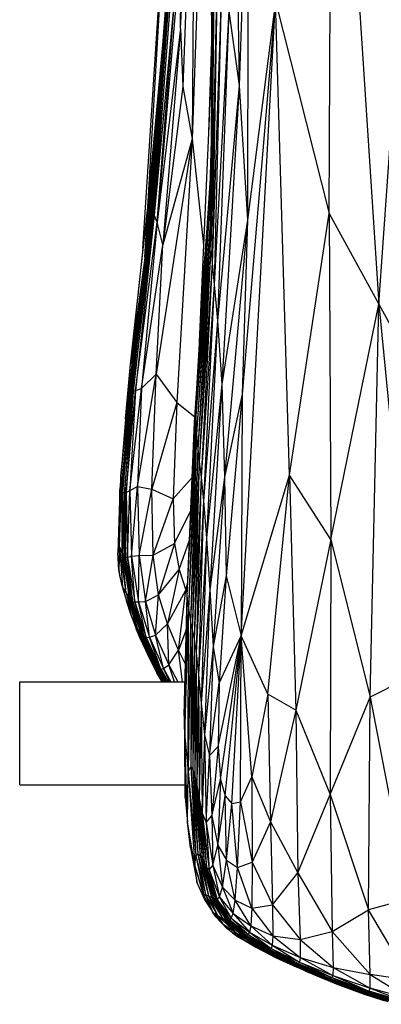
# Model space of a CAD drawing. Header units: millimetres. Extents: x -164 to 39, y -161 to 389.
# Tile 1 of 6: x -164 to -94, y -152 to 39. Entities that reach past the tile are written whole.
import ezdxf

# ---------------------------------------------------------------- set-up
doc = ezdxf.new("R2010")
doc.units = ezdxf.units.MM

msp = doc.modelspace()

# ---------------------------------------------------------------- linework, layer by layer
at = {"color": 7, "linetype": 'Continuous', "lineweight": 25}
for p, q in [((-103.71, 1.16), (-103.23, 124.31)), ((-103.23, 124.31), (-94.14, -16.42)), ((-132.51, 37.09), (-131.82, 120.09)), ((-127.18, 102.18), (-130.3, 15.67)), ((-122.32, 97.85), (-121.14, 26)), ((-127.05, 95.62), (-126.47, 29.29)), ((-126.88, 97.23), (-126.45, 31.21)), ((-132.51, 37.09), (-129.77, 87.79)), ((-129.77, 87.79), (-132.06, 25.83)), ((-129.77, 87.79), (-130.3, 15.67)), ((-119.36, 80.67), (-121.14, 26)), ((-119.36, 80.67), (-119.58, -0.1)), ((-94.14, -16.42), (-87.45, 77.83)), ((-139.81, -5.59), (-134.93, 69.38)), ((-138.89, 2.39), (-134.92, 69.17)), ((-126.27, 69.88), (-126.44, 32.27)), ((-126.16, 61.94), (-126.77, -2.58)), ((-133.72, 57.72), (-137.92, 0.69)), ((-133.33, 59.01), (-137.61, 0.87)), ((-134.18, 56.01), (-138.37, -0.15)), ((-133.97, 56.85), (-138.16, 0.3)), ((-125.87, 57.11), (-126.77, -2.58)), ((-125.87, 57.11), (-126.69, -5.59)), ((-138.64, -1.44), (-134.35, 54.94)), ((-132.37, 54.3), (-137.05, -0.47)), ((-125.34, 53.21), (-126.69, -5.59)), ((-125.34, 53.21), (-126.42, -8.44)), ((-133.23, 48.42), (-137.61, 0.87)), ((-137.05, -0.47), (-133.23, 48.42)), ((-124.5, 48.39), (-126.42, -8.44)), ((-124.5, 48.39), (-126, -12.58)), ((-120.78, -80.7), (-114.11, 42.38)), ((-114.11, 42.38), (-120.6, -33.88)), ((-114.11, 42.38), (-119.58, -0.1)), ((-111.4, -49.55), (-114.11, 42.38)), ((-114.11, 42.38), (-103.71, 1.16)), ((-123.15, 40.46), (-126, -12.58)), ((-123.15, 40.46), (-125.36, -19.66)), ((-123.15, 40.46), (-121.14, 26)), ((-132.51, 37.09), (-137.05, -0.47)), ((-132.51, 37.09), (-135.96, -4.91)), ((-132.51, 37.09), (-132.06, 25.83)), ((-138.89, 2.39), (-135.85, 35.23)), ((-126.51, 34.59), (-127.11, 16.9)), ((-126.48, 31.22), (-128.89, -23.72)), ((-139.45, -7.33), (-136.4, 28.08)), ((-132.06, 25.83), (-135.96, -4.91)), ((-132.06, 25.83), (-130.3, 15.67)), ((-121.14, 26), (-125.36, -19.66)), ((-121.14, 26), (-124.51, -31.94)), ((-121.14, 26), (-119.58, -0.1)), ((-135.97, 23.18), (-137.92, 0.69)), ((-136.73, 16.89), (-138.16, 0.3)), ((-130.3, 15.67), (-137.27, -29.95)), ((-130.3, 15.67), (-135.96, -4.91)), ((-130.3, 15.67), (-133.26, -35.48)), ((-130.3, 15.67), (-128.07, -4.89)), ((-126.6, 15.37), (-126.94, 4.07)), ((-137.12, 14.3), (-138.37, -0.15)), ((-137.55, 12.96), (-139.45, -7.33)), ((-137.41, 12.66), (-138.64, -1.44)), ((-126.82, 8.09), (-127.82, -7.54)), ((-129.84, -39.34), (-126.68, 6.76)), ((-126.69, 6.23), (-129.54, -38.13)), ((-128.32, -14.26), (-126.67, 7.56)), ((-142.22, -28.01), (-138.89, 2.39)), ((-138.89, 2.39), (-139.81, -5.59)), ((-139.45, -7.33), (-138.89, 2.39)), ((-138.16, 0.3), (-142.24, -33.51)), ((-142.01, -33.49), (-137.92, 0.69)), ((-138.16, 0.3), (-142.01, -33.49)), ((-141.73, -33.32), (-137.61, 0.87)), ((-137.92, 0.69), (-141.73, -33.32)), ((-137.61, 0.87), (-141.24, -33.13)), ((-138.37, -0.15), (-138.16, 0.3)), ((-138.16, 0.3), (-137.92, 0.69)), ((-137.61, 0.87), (-137.92, 0.69)), ((-137.05, -0.47), (-137.61, 0.87)), ((-126.74, 0.11), (-129.54, -38.13)), ((-111.4, -49.55), (-103.71, 1.16)), ((-103.71, 1.16), (-103.44, -62.07)), ((-103.71, 1.16), (-94.14, -16.42)), ((-138.64, -1.44), (-142.63, -33.48)), ((-142.45, -33.33), (-138.37, -0.15)), ((-138.64, -1.44), (-142.45, -33.33)), ((-142.24, -33.51), (-138.37, -0.15)), ((-141.24, -33.13), (-137.05, -0.47)), ((-137.05, -0.47), (-140.11, -32.78)), ((-138.64, -1.44), (-139.45, -7.33)), ((-138.37, -0.15), (-138.64, -1.44)), ((-135.96, -4.91), (-137.05, -0.47)), ((-126.75, -0.27), (-129.41, -41.63)), ((-119.58, -0.1), (-124.51, -31.94)), ((-119.58, -0.1), (-124.02, -49.95)), ((-119.58, -0.1), (-120.6, -33.88)), ((-126.77, -2.58), (-129.41, -41.63)), ((-126.77, -2.58), (-129.21, -44.53)), ((-126.77, -2.58), (-126.69, -5.59)), ((-139.81, -5.59), (-142.22, -28.01)), ((-140.11, -32.78), (-135.96, -4.91)), ((-137.27, -29.95), (-135.96, -4.91)), ((-126.69, -5.59), (-129.21, -44.53)), ((-126.69, -5.59), (-128.92, -46.96)), ((-126.69, -5.59), (-126.42, -8.44)), ((-139.45, -7.33), (-142.63, -33.48)), ((-139.45, -7.33), (-142.22, -28.01)), ((-126.42, -8.44), (-128.92, -46.96)), ((-126.42, -8.44), (-128.54, -49.96)), ((-126.42, -8.44), (-126, -12.58)), ((-126, -12.58), (-128.54, -49.96)), ((-126, -12.58), (-128.06, -54.57)), ((-126, -12.58), (-125.36, -19.66)), ((-128.32, -14.26), (-129.84, -39.34)), ((-103.44, -62.07), (-94.14, -16.42)), ((-95.76, -92.61), (-94.14, -16.42)), ((-94.14, -16.42), (-87.11, -88.24)), ((-94.14, -16.42), (-83.53, -35.77)), ((-125.36, -19.66), (-128.06, -54.57)), ((-125.36, -19.66), (-127.47, -61.77)), ((-125.36, -19.66), (-124.51, -31.94)), ((-143.78, -46.44), (-142.22, -28.01)), ((-143.17, -38.71), (-142.22, -28.01)), ((-142.63, -33.48), (-142.22, -28.01)), ((-140.85, -51.79), (-137.27, -29.95)), ((-140.11, -32.78), (-137.27, -29.95)), ((-138.07, -52.25), (-137.27, -29.95)), ((-137.27, -29.95), (-133.26, -35.48)), ((-124.51, -31.94), (-127.47, -61.77)), ((-124.51, -31.94), (-126.85, -71.83)), ((-124.51, -31.94), (-124.02, -49.95)), ((-144.08, -49.79), (-142.45, -33.33)), ((-142.63, -33.48), (-144.08, -49.79)), ((-142.45, -33.33), (-143.96, -52.25)), ((-143.96, -52.25), (-142.24, -33.51)), ((-143.68, -52.94), (-142.01, -33.49)), ((-143.68, -52.94), (-142.24, -33.51)), ((-143.41, -53.08), (-141.73, -33.32)), ((-142.01, -33.49), (-143.41, -53.08)), ((-143.07, -52.93), (-141.24, -33.13)), ((-141.73, -33.32), (-143.07, -52.93)), ((-142.63, -33.48), (-142.45, -33.33)), ((-142.45, -33.33), (-142.24, -33.51)), ((-142.38, -52.54), (-140.11, -32.78)), ((-141.24, -33.13), (-142.38, -52.54)), ((-142.24, -33.51), (-142.01, -33.49)), ((-142.01, -33.49), (-141.73, -33.32)), ((-141.73, -33.32), (-141.24, -33.13)), ((-141.24, -33.13), (-140.11, -32.78)), ((-140.11, -32.78), (-140.85, -51.79)), ((-120.6, -33.88), (-124.02, -49.95)), ((-120.6, -33.88), (-123.72, -69.11)), ((-120.6, -33.88), (-120.78, -80.7)), ((-133.26, -35.48), (-138.07, -52.25)), ((-133.26, -35.48), (-133.97, -54.15)), ((-133.26, -35.48), (-129.77, -38.26)), ((-131.24, -72.91), (-129.54, -38.13)), ((-129.54, -38.13), (-130.98, -75.4)), ((-129.54, -38.13), (-129.84, -39.34)), ((-129.54, -38.13), (-129.41, -41.63)), ((-143.17, -38.71), (-144.02, -49.17)), ((-131.24, -72.91), (-129.84, -39.34)), ((-129.41, -41.63), (-130.98, -75.4)), ((-129.41, -41.63), (-130.62, -77.99)), ((-129.41, -41.63), (-129.21, -44.53)), ((-129.21, -44.53), (-130.62, -77.99)), ((-129.21, -44.53), (-130.28, -79.52)), ((-129.21, -44.53), (-128.92, -46.96)), ((-128.92, -46.96), (-130.28, -79.52)), ((-128.92, -46.96), (-129.92, -81.37)), ((-128.92, -46.96), (-128.54, -49.96)), ((-120.78, -80.7), (-111.4, -49.55)), ((-115.6, -92.01), (-111.4, -49.55)), ((-111.4, -49.55), (-110.17, -95.17)), ((-103.44, -62.07), (-111.4, -49.55)), ((-144.35, -63.46), (-144.08, -49.79)), ((-144.08, -49.79), (-144.28, -52.36)), ((-144.08, -49.79), (-143.96, -52.25)), ((-133.97, -54.15), (-130.28, -50.01)), ((-128.54, -49.96), (-129.92, -81.37)), ((-128.54, -49.96), (-129.52, -84.1)), ((-128.54, -49.96), (-128.06, -54.57)), ((-124.02, -49.95), (-126.85, -71.83)), ((-124.02, -49.95), (-126.19, -82.81)), ((-124.02, -49.95), (-123.72, -69.11)), ((-144.28, -52.36), (-144.71, -64.61)), ((-144.35, -63.46), (-143.96, -52.25)), ((-144.35, -63.46), (-144.28, -52.36)), ((-143.96, -52.25), (-143.68, -52.94)), ((-143.96, -52.25), (-143.84, -64.85)), ((-143.84, -64.85), (-143.68, -52.94)), ((-143.68, -52.94), (-143.41, -53.08)), ((-143.47, -65.47), (-143.68, -52.94)), ((-143.47, -65.47), (-143.41, -53.08)), ((-143.41, -53.08), (-143.07, -52.93)), ((-143.41, -53.08), (-143.18, -65.6)), ((-143.18, -65.6), (-143.07, -52.93)), ((-143.07, -52.93), (-142.38, -52.54)), ((-143.07, -52.93), (-142.79, -65.48)), ((-142.79, -65.48), (-142.38, -52.54)), ((-142.38, -52.54), (-140.85, -51.79)), ((-142.38, -52.54), (-142.04, -65.25)), ((-142.04, -65.25), (-140.85, -51.79)), ((-140.85, -51.79), (-138.07, -52.25)), ((-140.85, -51.79), (-140.52, -65.17)), ((-140.52, -65.17), (-138.07, -52.25)), ((-138.07, -52.25), (-133.97, -54.15)), ((-137.83, -65.1), (-138.07, -52.25)), ((-137.83, -65.1), (-133.97, -54.15)), ((-133.97, -54.15), (-133.69, -62.81)), ((-128.06, -54.57), (-129.52, -84.1)), ((-128.06, -54.57), (-129.06, -88.21)), ((-128.06, -54.57), (-127.47, -61.77)), ((-133.69, -62.81), (-130.55, -56.4)), ((-137.83, -65.1), (-133.69, -62.81)), ((-133.69, -62.81), (-136.77, -72.76)), ((-133.69, -62.81), (-132.81, -67.88)), ((-132.81, -67.88), (-130.79, -62.18)), ((-127.47, -61.77), (-129.06, -88.21)), ((-127.47, -61.77), (-128.54, -93.8)), ((-127.47, -61.77), (-126.85, -71.83)), ((-103.44, -62.07), (-110.17, -95.17)), ((-103.44, -62.07), (-103.55, -111.47)), ((-103.44, -62.07), (-95.76, -92.61)), ((-144.35, -63.46), (-144.71, -64.61)), ((-144.51, -68.01), (-144.71, -64.61)), ((-144.35, -63.46), (-144.51, -68.01)), ((-144.35, -63.46), (-143.84, -64.85)), ((-143.08, -72.3), (-144.35, -63.46)), ((-144.35, -63.46), (-143.76, -71.2)), ((-143.84, -64.85), (-143.47, -65.47)), ((-143.84, -64.85), (-142.44, -73.56)), ((-143.08, -72.3), (-143.84, -64.85)), ((-143.47, -65.47), (-143.18, -65.6)), ((-142.05, -74.07), (-143.47, -65.47)), ((-142.44, -73.56), (-143.47, -65.47)), ((-143.18, -65.6), (-142.79, -65.48)), ((-143.18, -65.6), (-141.76, -74.19)), ((-142.05, -74.07), (-143.18, -65.6)), ((-142.79, -65.48), (-142.04, -65.25)), ((-142.79, -65.48), (-141.39, -74.16)), ((-141.76, -74.19), (-142.79, -65.48)), ((-142.04, -65.25), (-140.52, -65.17)), ((-142.04, -65.25), (-140.69, -74.14)), ((-141.39, -74.16), (-142.04, -65.25)), ((-140.69, -74.14), (-140.52, -65.17)), ((-140.52, -65.17), (-137.83, -65.1)), ((-140.52, -65.17), (-139.3, -74.04)), ((-139.3, -74.04), (-137.83, -65.1)), ((-136.77, -72.76), (-137.83, -65.1)), ((-143.76, -71.2), (-144.51, -68.01)), ((-144.51, -68.01), (-144.3, -69.04)), ((-136.77, -72.76), (-132.81, -67.88)), ((-132.81, -67.88), (-135.08, -78.39)), ((-132.81, -67.88), (-131.53, -71.87)), ((-143.76, -71.2), (-144.3, -69.04)), ((-131.53, -71.87), (-131.13, -70.37)), ((-123.72, -69.11), (-126.19, -82.81)), ((-123.72, -69.11), (-125.04, -89.92)), ((-123.72, -69.11), (-120.78, -80.7)), ((-142.16, -76.55), (-143.76, -71.2)), ((-143.08, -72.3), (-143.76, -71.2)), ((-143.76, -71.2), (-143, -73.92)), ((-140.79, -79.58), (-143.08, -72.3)), ((-143.08, -72.3), (-142.44, -73.56)), ((-143.08, -72.3), (-142.16, -76.55)), ((-135.08, -78.39), (-131.53, -71.87)), ((-132.92, -83.52), (-131.53, -71.87)), ((-131.53, -71.87), (-131.23, -72.58)), ((-126.85, -71.83), (-128.54, -93.8)), ((-126.85, -71.83), (-127.89, -99.92)), ((-126.85, -71.83), (-126.19, -82.81)), ((-142.16, -76.55), (-143, -73.92)), ((-142.44, -73.56), (-142.05, -74.07)), ((-142.44, -73.56), (-140.15, -80.5)), ((-140.79, -79.58), (-142.44, -73.56)), ((-142.05, -74.07), (-141.76, -74.19)), ((-139.76, -80.92), (-142.05, -74.07)), ((-140.15, -80.5), (-142.05, -74.07)), ((-141.76, -74.19), (-141.39, -74.16)), ((-141.76, -74.19), (-139.5, -81.01)), ((-139.76, -80.92), (-141.76, -74.19)), ((-141.39, -74.16), (-140.69, -74.14)), ((-139.5, -81.01), (-141.39, -74.16)), ((-141.39, -74.16), (-139.17, -81.02)), ((-140.69, -74.14), (-139.3, -74.04)), ((-140.69, -74.14), (-138.56, -81.01)), ((-139.17, -81.02), (-140.69, -74.14)), ((-139.3, -74.04), (-136.77, -72.76)), ((-139.3, -74.04), (-137.35, -80.6)), ((-138.56, -81.01), (-139.3, -74.04)), ((-137.35, -80.6), (-136.77, -72.76)), ((-135.08, -78.39), (-136.77, -72.76)), ((-131.82, -96.23), (-131.24, -72.91)), ((-131.71, -100.34), (-131.24, -72.91)), ((-130.98, -75.4), (-131.24, -72.91)), ((-131.71, -100.34), (-130.98, -75.4)), ((-131.02, -107.02), (-130.98, -75.4)), ((-130.98, -75.4), (-130.62, -77.99)), ((-140.79, -79.58), (-142.16, -76.55)), ((-140.44, -81.04), (-142.16, -76.55)), ((-142.16, -76.55), (-141.11, -79.38)), ((-130.62, -77.99), (-131.02, -107.02)), ((-130.62, -77.99), (-130.28, -79.52)), ((-130.62, -77.99), (-130.56, -106.16)), ((-140.44, -81.04), (-141.11, -79.38)), ((-140.79, -79.58), (-140.15, -80.5)), ((-137.89, -85.87), (-140.79, -79.58)), ((-140.79, -79.58), (-138.62, -84.84)), ((-140.79, -79.58), (-140.44, -81.04)), ((-137.35, -80.6), (-135.08, -78.39)), ((-132.92, -83.52), (-135.08, -78.39)), ((-134.82, -86.38), (-135.08, -78.39)), ((-131.41, -79.57), (-132.92, -83.52)), ((-130.28, -79.52), (-130.56, -106.16)), ((-130.28, -79.52), (-129.92, -81.37)), ((-130.28, -79.52), (-130.17, -106.69)), ((-138.62, -84.84), (-140.44, -81.04)), ((-140.44, -81.04), (-138.98, -84.18)), ((-140.15, -80.5), (-139.76, -80.92)), ((-140.15, -80.5), (-137.18, -86.84)), ((-137.89, -85.87), (-140.15, -80.5)), ((-137.18, -86.84), (-139.76, -80.92)), ((-136.84, -87.15), (-139.76, -80.92)), ((-139.76, -80.92), (-139.5, -81.01)), ((-139.5, -81.01), (-136.6, -87.21)), ((-136.84, -87.15), (-139.5, -81.01)), ((-139.5, -81.01), (-139.17, -81.02)), ((-139.17, -81.02), (-138.56, -81.01)), ((-139.17, -81.02), (-136.32, -87.19)), ((-136.6, -87.21), (-139.17, -81.02)), ((-138.56, -81.01), (-137.35, -80.6)), ((-136.32, -87.19), (-138.56, -81.01)), ((-138.56, -81.01), (-135.82, -87.09)), ((-137.35, -80.6), (-134.82, -86.38)), ((-135.82, -87.09), (-137.35, -80.6)), ((-129.92, -81.37), (-130.17, -106.69)), ((-129.92, -81.37), (-129.52, -84.1)), ((-129.92, -81.37), (-129.77, -107.87)), ((-125.27, -102.17), (-120.78, -80.7)), ((-125.04, -89.92), (-120.78, -80.7)), ((-124.78, -108.59), (-120.78, -80.7)), ((-123.87, -111.78), (-120.78, -80.7)), ((-122.59, -113.27), (-120.78, -80.7)), ((-120.91, -112.93), (-120.78, -80.7)), ((-115.6, -92.01), (-120.78, -80.7)), ((-118.69, -108.08), (-120.78, -80.7)), ((-134.82, -86.38), (-132.92, -83.52)), ((-131.57, -86.25), (-132.92, -83.52)), ((-132.15, -89.63), (-132.92, -83.52)), ((-126.19, -82.81), (-127.89, -99.92)), ((-126.19, -82.81), (-126.91, -103.93)), ((-126.19, -82.81), (-125.04, -89.92)), ((-138.62, -84.84), (-138.98, -84.18)), ((-137.1, -87.88), (-138.98, -84.18)), ((-137.89, -85.87), (-138.62, -84.84)), ((-138.62, -84.84), (-136.09, -89.57)), ((-138.62, -84.84), (-137.1, -87.88)), ((-137.89, -85.87), (-137.18, -86.84)), ((-135.79, -89.63), (-137.89, -85.87)), ((-137.89, -85.87), (-136.09, -89.57)), ((-129.52, -84.1), (-129.77, -107.87)), ((-129.52, -84.1), (-129.06, -88.21)), ((-129.52, -84.1), (-129.36, -109.73)), ((-137.18, -86.84), (-136.84, -87.15)), ((-137.18, -86.84), (-135.6, -89.63)), ((-135.7, -89.63), (-137.18, -86.84)), ((-135.51, -89.63), (-136.84, -87.15)), ((-135.43, -89.63), (-136.84, -87.15)), ((-136.84, -87.15), (-136.6, -87.21)), ((-136.6, -87.21), (-136.32, -87.19)), ((-136.6, -87.21), (-135.22, -89.63)), ((-135.31, -89.63), (-136.6, -87.21)), ((-136.32, -87.19), (-135.82, -87.09)), ((-136.32, -87.19), (-134.94, -89.63)), ((-135.05, -89.63), (-136.32, -87.19)), ((-135.82, -87.09), (-134.82, -86.38)), ((-135.82, -87.09), (-134.4, -89.63)), ((-134.62, -89.63), (-135.82, -87.09)), ((-134.82, -86.38), (-133.08, -89.63)), ((-133.71, -89.63), (-134.82, -86.38)), ((-163.69, -89.63), (-131.65, -89.63)), ((-163.69, -109.63), (-163.69, -89.63)), ((-136.09, -89.57), (-137.1, -87.88)), ((-136.07, -89.63), (-137.1, -87.88)), ((-136.09, -89.57), (-136.05, -89.63)), ((-136.05, -89.63), (-136.09, -89.57)), ((-136.09, -89.57), (-136.05, -89.63)), ((-129.06, -88.21), (-129.36, -109.73)), ((-129.06, -88.21), (-128.54, -93.8)), ((-129.06, -88.21), (-128.89, -112.28)), ((-87.11, -88.24), (-95.76, -92.61)), ((-126.91, -103.93), (-125.04, -89.92)), ((-125.04, -89.92), (-125.27, -102.17)), ((-115.6, -92.01), (-118.69, -108.08)), ((-115.6, -92.01), (-115.1, -116.77)), ((-110.17, -95.17), (-115.6, -92.01)), ((-103.55, -111.47), (-95.76, -92.61)), ((-96.14, -133.84), (-95.76, -92.61)), ((-95.76, -92.61), (-88.3, -131.71)), ((-128.54, -93.8), (-128.89, -112.28)), ((-128.54, -93.8), (-127.89, -99.92)), ((-128.54, -93.8), (-128.31, -115.09)), ((-110.17, -95.17), (-115.1, -116.77)), ((-110.17, -95.17), (-109.78, -126.66)), ((-110.17, -95.17), (-103.55, -111.47)), ((-131.82, -96.23), (-131.71, -100.34)), ((-131.82, -96.23), (-131.61, -112.09)), ((-131.71, -100.34), (-131.02, -107.02)), ((-131.17, -116.87), (-131.71, -100.34)), ((-131.61, -112.09), (-131.71, -100.34)), ((-127.89, -99.92), (-128.31, -115.09)), ((-127.89, -99.92), (-126.91, -103.93)), ((-127.89, -99.92), (-127.54, -116.91)), ((-126.91, -103.93), (-125.27, -102.17)), ((-125.27, -102.17), (-126.44, -115.61)), ((-125.27, -102.17), (-124.78, -108.59)), ((-127.54, -116.91), (-126.91, -103.93)), ((-126.91, -103.93), (-126.44, -115.61)), ((-131.02, -107.02), (-130.56, -106.16)), ((-130.56, -106.16), (-130.17, -106.69)), ((-130.56, -106.16), (-129.18, -123)), ((-130.56, -106.16), (-129.55, -123.32)), ((-130.17, -106.69), (-129.77, -107.87)), ((-130.17, -106.69), (-128.74, -123.31)), ((-130.17, -106.69), (-129.18, -123)), ((-131.17, -116.87), (-131.02, -107.02)), ((-131.02, -107.02), (-129.55, -123.32)), ((-131.02, -107.02), (-129.77, -125.32)), ((-129.77, -107.87), (-129.36, -109.73)), ((-129.77, -107.87), (-128.32, -123.89)), ((-129.77, -107.87), (-128.74, -123.31)), ((-126.44, -115.61), (-124.78, -108.59)), ((-124.78, -108.59), (-125.29, -121.31)), ((-124.78, -108.59), (-123.87, -111.78)), ((-120.91, -112.93), (-118.69, -108.08)), ((-118.69, -108.08), (-118.68, -124.63)), ((-118.69, -108.08), (-115.1, -116.77)), ((-163.69, -109.63), (-131.64, -109.63)), ((-129.36, -109.73), (-128.89, -112.28)), ((-129.36, -109.73), (-127.92, -124.68)), ((-129.36, -109.73), (-128.32, -123.89)), ((-131.61, -112.09), (-131.17, -116.87)), ((-128.89, -112.28), (-128.31, -115.09)), ((-128.89, -112.28), (-127.49, -125.57)), ((-128.89, -112.28), (-127.92, -124.68)), ((-125.29, -121.31), (-123.87, -111.78)), ((-123.65, -124.25), (-123.87, -111.78)), ((-123.87, -111.78), (-122.59, -113.27)), ((-109.78, -126.66), (-103.55, -111.47)), ((-103.55, -111.47), (-103.17, -138.04)), ((-103.55, -111.47), (-96.14, -133.84)), ((-123.65, -124.25), (-122.59, -113.27)), ((-122.59, -113.27), (-120.91, -112.93)), ((-121.47, -125.67), (-122.59, -113.27)), ((-121.47, -125.67), (-120.91, -112.93)), ((-120.91, -112.93), (-118.68, -124.63)), ((-128.31, -115.09), (-127.54, -116.91)), ((-128.31, -115.09), (-127.49, -125.57)), ((-128.31, -115.09), (-126.96, -126.11)), ((-127.54, -116.91), (-126.44, -115.61)), ((-126.44, -115.61), (-126.26, -125.28)), ((-126.44, -115.61), (-125.29, -121.31)), ((-129.77, -125.32), (-131.17, -116.87)), ((-130.62, -121.83), (-131.17, -116.87)), ((-127.54, -116.91), (-126.96, -126.11)), ((-127.54, -116.91), (-126.26, -125.28)), ((-115.1, -116.77), (-118.68, -124.63)), ((-115.1, -116.77), (-114.7, -132.89)), ((-115.1, -116.77), (-109.78, -126.66)), ((-130.62, -121.83), (-129.77, -125.32)), ((-130.62, -121.83), (-129.28, -128.69)), ((-126.26, -125.28), (-125.29, -121.31)), ((-125.29, -121.31), (-124.39, -129.45)), ((-125.29, -121.31), (-123.65, -124.25)), ((-129.77, -125.32), (-129.55, -123.32)), ((-129.55, -123.32), (-129.18, -123)), ((-129.55, -123.32), (-127.69, -130.91)), ((-129.55, -123.32), (-127.93, -131.26)), ((-129.18, -123), (-128.74, -123.31)), ((-129.18, -123), (-127.11, -131.14)), ((-129.18, -123), (-127.69, -130.91)), ((-128.74, -123.31), (-128.32, -123.89)), ((-128.74, -123.31), (-126.55, -131.44)), ((-128.74, -123.31), (-127.11, -131.14)), ((-128.32, -123.89), (-127.92, -124.68)), ((-128.32, -123.89), (-126.12, -131.68)), ((-128.32, -123.89), (-126.55, -131.44)), ((-129.77, -125.32), (-127.93, -131.26)), ((-129.28, -128.69), (-129.77, -125.32)), ((-129.77, -125.32), (-127.85, -132.02)), ((-127.92, -124.68), (-127.49, -125.57)), ((-127.92, -124.68), (-125.77, -131.87)), ((-127.92, -124.68), (-126.12, -131.68)), ((-127.49, -125.57), (-126.96, -126.11)), ((-127.49, -125.57), (-125.4, -131.91)), ((-127.49, -125.57), (-125.77, -131.87)), ((-126.96, -126.11), (-126.26, -125.28)), ((-126.26, -125.28), (-124.96, -131.41)), ((-126.26, -125.28), (-124.39, -129.45)), ((-124.39, -129.45), (-123.65, -124.25)), ((-121.92, -132), (-123.65, -124.25)), ((-123.65, -124.25), (-121.47, -125.67)), ((-121.92, -132), (-121.47, -125.67)), ((-121.47, -125.67), (-118.68, -124.63)), ((-118.72, -133.52), (-121.47, -125.67)), ((-118.68, -124.63), (-118.72, -133.52)), ((-118.68, -124.63), (-114.7, -132.89)), ((-126.96, -126.11), (-124.96, -131.41)), ((-126.96, -126.11), (-125.4, -131.91)), ((-114.7, -132.89), (-109.78, -126.66)), ((-109.78, -126.66), (-109.35, -139.64)), ((-109.78, -126.66), (-103.17, -138.04)), ((-129.28, -128.69), (-127.85, -132.02)), ((-124.96, -131.41), (-124.39, -129.45)), ((-124.39, -129.45), (-122.33, -134.57)), ((-124.39, -129.45), (-121.92, -132)), ((-127.93, -131.26), (-127.69, -130.91)), ((-127.93, -131.26), (-126.35, -134.27)), ((-127.85, -132.02), (-127.93, -131.26)), ((-127.69, -130.91), (-127.11, -131.14)), ((-127.69, -130.91), (-125.39, -134.96)), ((-127.69, -130.91), (-126.35, -134.27)), ((-127.11, -131.14), (-126.55, -131.44)), ((-127.11, -131.14), (-124.35, -135.55)), ((-127.11, -131.14), (-125.39, -134.96)), ((-126.55, -131.44), (-126.12, -131.68)), ((-126.55, -131.44), (-123.73, -135.77)), ((-126.55, -131.44), (-124.35, -135.55)), ((-126.12, -131.68), (-125.77, -131.87)), ((-126.12, -131.68), (-123.32, -135.84)), ((-126.12, -131.68), (-123.73, -135.77)), ((-125.4, -131.91), (-124.96, -131.41)), ((-124.96, -131.41), (-122.33, -134.57)), ((-124.96, -131.41), (-122.69, -135.49)), ((-88.3, -131.71), (-96.14, -133.84)), ((-127.85, -132.02), (-126.41, -134.15)), ((-125.77, -131.87), (-125.4, -131.91)), ((-125.77, -131.87), (-123, -135.78)), ((-125.77, -131.87), (-123.32, -135.84)), ((-125.4, -131.91), (-122.69, -135.49)), ((-125.4, -131.91), (-123, -135.78)), ((-122.33, -134.57), (-121.92, -132)), ((-118.93, -137), (-121.92, -132)), ((-121.92, -132), (-118.72, -133.52)), ((-118.72, -133.52), (-118.93, -137)), ((-118.72, -133.52), (-114.7, -132.89)), ((-118.72, -133.52), (-114.63, -138.9)), ((-114.7, -132.89), (-114.63, -138.9)), ((-114.7, -132.89), (-109.35, -139.64)), ((-126.35, -134.27), (-125.39, -134.96)), ((-126.35, -134.27), (-124.36, -136.62)), ((-125.69, -135.23), (-126.35, -134.27)), ((-124.36, -136.62), (-125.69, -135.23)), ((-123.56, -137.49), (-125.69, -135.23)), ((-125.39, -134.96), (-124.35, -135.55)), ((-125.39, -134.96), (-121.58, -138.5)), ((-125.39, -134.96), (-124.36, -136.62)), ((-124.35, -135.55), (-123.73, -135.77)), ((-124.35, -135.55), (-120.71, -138.73)), ((-124.35, -135.55), (-121.58, -138.5)), ((-123, -135.78), (-122.69, -135.49)), ((-122.69, -135.49), (-122.33, -134.57)), ((-122.69, -135.49), (-119.19, -138.23)), ((-122.69, -135.49), (-119.45, -138.67)), ((-122.33, -134.57), (-118.93, -137)), ((-122.33, -134.57), (-119.19, -138.23)), ((-103.17, -138.04), (-96.14, -133.84)), ((-95.78, -146.42), (-96.14, -133.84)), ((-88.04, -147.56), (-96.14, -133.84)), ((-121.58, -138.5), (-124.36, -136.62)), ((-124.36, -136.62), (-122.45, -138.33)), ((-124.36, -136.62), (-123.56, -137.49)), ((-123.73, -135.77), (-123.32, -135.84)), ((-123.73, -135.77), (-120.15, -138.84)), ((-123.73, -135.77), (-120.71, -138.73)), ((-122.45, -138.33), (-123.56, -137.49)), ((-123.32, -135.84), (-123, -135.78)), ((-123.32, -135.84), (-119.75, -138.83)), ((-123.32, -135.84), (-120.15, -138.84)), ((-123, -135.78), (-119.45, -138.67)), ((-123, -135.78), (-119.75, -138.83)), ((-118.93, -137), (-119.19, -138.23)), ((-118.93, -137), (-114.63, -138.9)), ((-118.93, -137), (-114.76, -140.75)), ((-121.58, -138.5), (-122.45, -138.33)), ((-120.23, -139.76), (-122.45, -138.33)), ((-122.45, -138.33), (-121.27, -139.15)), ((-121.58, -138.5), (-120.71, -138.73)), ((-116.89, -141.37), (-121.58, -138.5)), ((-121.58, -138.5), (-120.23, -139.76)), ((-116.5, -141.78), (-121.58, -138.5)), ((-120.23, -139.76), (-121.27, -139.15)), ((-121.27, -139.15), (-117.91, -141.14)), ((-120.15, -138.84), (-120.71, -138.73)), ((-120.71, -138.73), (-116.29, -141.49)), ((-116.89, -141.37), (-120.71, -138.73)), ((-119.75, -138.83), (-120.15, -138.84)), ((-120.15, -138.84), (-115.68, -141.59)), ((-120.15, -138.84), (-116.29, -141.49)), ((-119.45, -138.67), (-119.75, -138.83)), ((-119.75, -138.83), (-115.25, -141.55)), ((-119.75, -138.83), (-115.68, -141.59)), ((-119.19, -138.23), (-119.45, -138.67)), ((-119.45, -138.67), (-114.97, -141.34)), ((-119.45, -138.67), (-115.25, -141.55)), ((-119.19, -138.23), (-114.76, -140.75)), ((-119.19, -138.23), (-114.97, -141.34)), ((-114.63, -138.9), (-114.76, -140.75)), ((-114.63, -138.9), (-109.35, -139.64)), ((-114.63, -138.9), (-109.33, -143.11)), ((-109.35, -139.64), (-103.17, -138.04)), ((-103.17, -138.04), (-102.95, -145.07)), ((-103.17, -138.04), (-95.78, -146.42)), ((-116.5, -141.78), (-120.23, -139.76)), ((-120.23, -139.76), (-117.91, -141.14)), ((-116.5, -141.78), (-117.91, -141.14)), ((-117.91, -141.14), (-113.99, -143.15)), ((-114.76, -140.75), (-114.97, -141.34)), ((-114.76, -140.75), (-109.33, -143.11)), ((-114.76, -140.75), (-109.48, -144)), ((-109.35, -139.64), (-109.33, -143.11)), ((-109.35, -139.64), (-102.95, -145.07)), ((-116.29, -141.49), (-116.89, -141.37)), ((-112.06, -143.88), (-116.89, -141.37)), ((-116.89, -141.37), (-116.5, -141.78)), ((-112.92, -143.59), (-116.89, -141.37)), ((-112.92, -143.59), (-116.5, -141.78)), ((-116.5, -141.78), (-113.99, -143.15)), ((-115.68, -141.59), (-116.29, -141.49)), ((-116.29, -141.49), (-110.99, -144.19)), ((-116.29, -141.49), (-112.06, -143.88)), ((-115.25, -141.55), (-115.68, -141.59)), ((-115.68, -141.59), (-110.19, -144.32)), ((-115.68, -141.59), (-110.99, -144.19)), ((-114.97, -141.34), (-115.25, -141.55)), ((-115.25, -141.55), (-109.74, -144.27)), ((-115.25, -141.55), (-110.19, -144.32)), ((-114.97, -141.34), (-109.48, -144)), ((-114.97, -141.34), (-109.74, -144.27)), ((-113.99, -143.15), (-109.98, -144.99)), ((-109.33, -143.11), (-109.48, -144)), ((-109.33, -143.11), (-102.95, -145.07)), ((-109.33, -143.11), (-103.02, -146.62)), ((-112.06, -143.88), (-112.92, -143.59)), ((-108.15, -145.81), (-112.92, -143.59)), ((-112.92, -143.59), (-109.98, -144.99)), ((-110.99, -144.19), (-112.06, -143.88)), ((-112.06, -143.88), (-106.19, -146.5)), ((-112.06, -143.88), (-108.15, -145.81)), ((-110.19, -144.32), (-110.99, -144.19)), ((-110.99, -144.19), (-104.55, -146.97)), ((-110.99, -144.19), (-106.19, -146.5)), ((-109.74, -144.27), (-110.19, -144.32)), ((-110.19, -144.32), (-103.68, -147.09)), ((-110.19, -144.32), (-104.55, -146.97)), ((-108.15, -145.81), (-109.98, -144.99)), ((-109.48, -144), (-109.74, -144.27)), ((-109.74, -144.27), (-103.24, -147)), ((-109.74, -144.27), (-103.68, -147.09)), ((-109.48, -144), (-103.02, -146.62)), ((-109.48, -144), (-103.24, -147)), ((-102.95, -145.07), (-103.02, -146.62)), ((-102.95, -145.07), (-95.78, -146.42)), ((-102.95, -145.07), (-95.78, -149.06)), ((-106.19, -146.5), (-108.15, -145.81)), ((-108.15, -145.81), (-102.36, -148.21)), ((-108.15, -145.81), (-104.6, -147.34)), ((-104.55, -146.97), (-106.19, -146.5)), ((-106.19, -146.5), (-98.62, -149.43)), ((-106.19, -146.5), (-102.36, -148.21)), ((-103.68, -147.09), (-104.55, -146.97)), ((-104.55, -146.97), (-97.19, -149.7)), ((-104.55, -146.97), (-98.62, -149.43)), ((-103.24, -147), (-103.68, -147.09)), ((-103.02, -146.62), (-103.24, -147)), ((-103.24, -147), (-95.95, -149.62)), ((-103.24, -147), (-96.34, -149.76)), ((-103.02, -146.62), (-95.78, -149.06)), ((-103.02, -146.62), (-95.95, -149.62)), ((-95.78, -149.06), (-95.78, -146.42)), ((-88.04, -147.56), (-95.78, -146.42)), ((-95.78, -146.42), (-88.01, -151.23)), ((-102.36, -148.21), (-104.6, -147.34)), ((-103.68, -147.09), (-96.34, -149.76)), ((-103.68, -147.09), (-97.19, -149.7)), ((-102.36, -148.21), (-98.62, -149.43)), ((-102.36, -148.21), (-97.14, -150.15)), ((-102.36, -148.21), (-99.16, -149.41)), ((-97.14, -150.15), (-99.16, -149.41)), ((-98.62, -149.43), (-97.19, -149.7)), ((-98.62, -149.43), (-90.87, -151.93)), ((-98.62, -149.43), (-97.14, -150.15)), ((-98.62, -149.43), (-92.36, -151.67)), ((-97.19, -149.7), (-96.34, -149.76)), ((-89.26, -152.18), (-97.19, -149.7)), ((-97.19, -149.7), (-90.87, -151.93)), ((-97.14, -150.15), (-92.36, -151.67)), ((-97.14, -150.15), (-93.12, -151.46)), ((-96.34, -149.76), (-95.95, -149.62)), ((-88.47, -152.19), (-96.34, -149.76)), ((-96.34, -149.76), (-89.26, -152.18)), ((-95.95, -149.62), (-95.78, -149.06)), ((-88.14, -152), (-95.95, -149.62)), ((-95.95, -149.62), (-88.47, -152.19)), ((-88.01, -151.23), (-95.78, -149.06)), ((-95.78, -149.06), (-88.14, -152))]:
    msp.add_line(p, q, dxfattribs=at)

doc.saveas('drawing.dxf')
